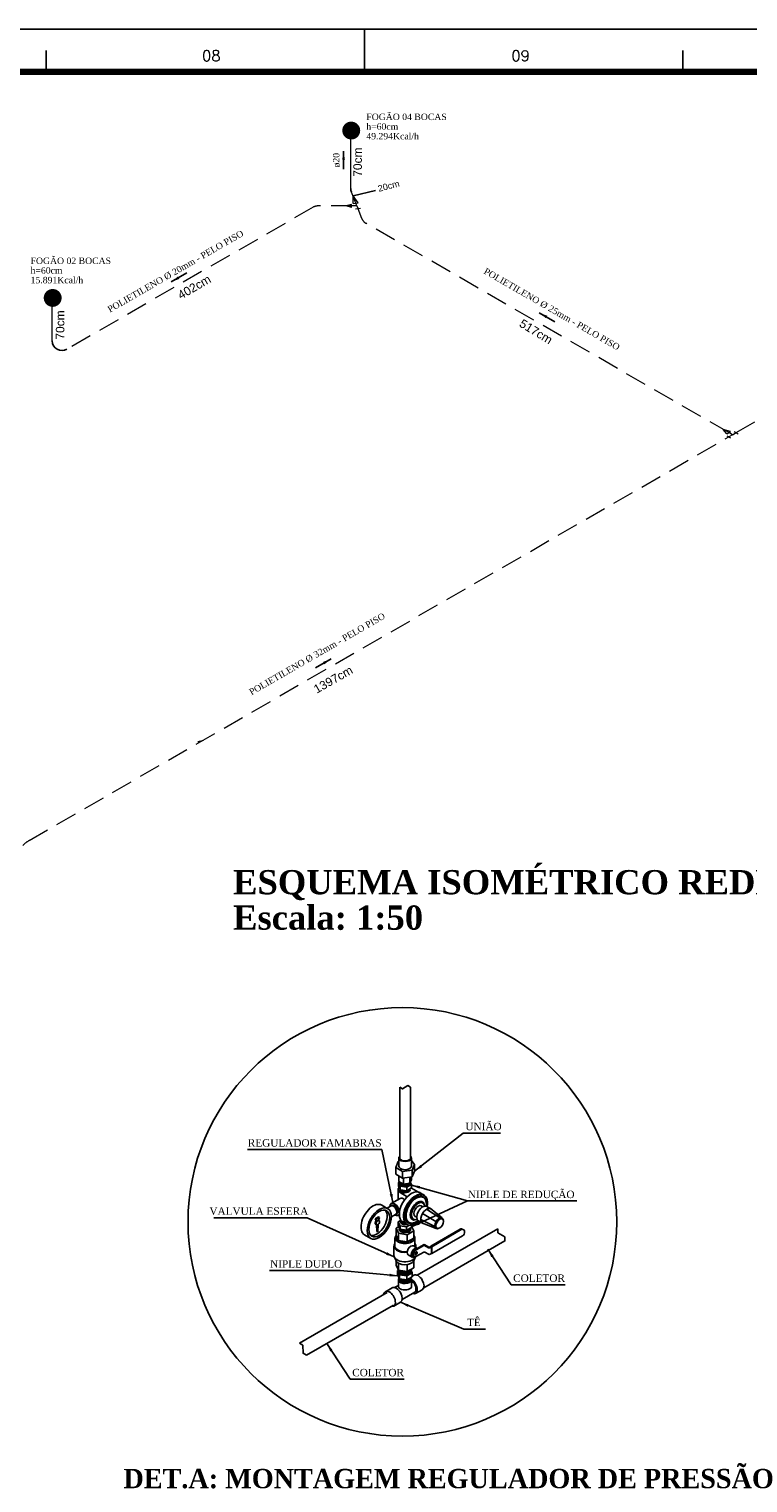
# Model space of a CAD drawing. Header units: millimetres. Extents: x 4 to 3534, y 14 to 98.
# Tile 159 of 161: x 56 to 72, y 64 to 98. Entities that reach past the tile are written whole.
import ezdxf

# ---------------------------------------------------------------- set-up
doc = ezdxf.new("R2010")
doc.units = ezdxf.units.MM
doc.header["$MEASUREMENT"] = 0
doc.linetypes.add('Dashed', pattern=[0.75, 0.5, -0.25])
for name, color, linetype, lineweight in [('AF-Conexões', 7, 'Continuous', 20), ('AF-Conexões detalhe', 7, 'Continuous', 20), ('AF-Sentido tubo', 7, 'Continuous', 20), ('AF-Textos tubo', 7, 'Continuous', 20), ('AF-Tubos', 3, 'Continuous', 20), ('AF-Tubos detalhe', 3, 'Continuous', 20), ('AL-Textos tubo', 7, 'Continuous', 20), ('DI-Títulos', 3, 'Continuous', 30), ('Textos', 7, 'Continuous', 5)]:
    doc.layers.add(name, color=color, linetype=linetype, lineweight=lineweight)
for name, color, linetype in [('cotas indicativas', 4, 'Continuous'), ('detalhes', 8, 'Continuous'), ('isometrico', 3, 'Continuous'), ('Margem', 4, 'Continuous')]:
    doc.layers.add(name, color=color, linetype=linetype)
doc.styles.add('Arial', font='arial.ttf')
doc.styles.add('ROMANS', font='ROMANS')
doc.styles.add('TimesNewRoman', font='times.ttf')
doc.styles.add('TimesNewRomanN', font='timesbd.ttf')
doc.dimstyles.get("Standard").update_dxf_attribs({"dimtxt": 0.18, "dimasz": 0.18, "dimexe": 0.18, "dimexo": 0.0625, "dimgap": 0.09, "dimtad": 0, "dimtih": 1, "dimtoh": 1, "dimdec": 4, "dimzin": 0, "dimdsep": 46, "dimtxsty": 'Standard', "dimcen": 0.09, "dimadec": 0, "dimazin": 0, "dimtfac": 1, "dimtdec": 4, "dimtofl": 0, "dimtmove": 0, "dimatfit": 3, "dimfxl": 0, "dimtolj": 1, "dimtzin": 0, "dimarcsym": 0})

msp = doc.modelspace()

# ---------------------------------------------------------------- hatches: boundary and pattern name
at = {"layer": 'isometrico', "linetype": 'Continuous'}
for points in [[(63.25762, 96.01466), (63.25683, 96.03284), (63.25445, 96.05089), (63.25051, 96.06866), (63.24504, 96.08601), (63.23808, 96.10283), (63.22967, 96.11897), (63.21989, 96.13432), (63.20882, 96.14876), (63.19652, 96.16218), (63.1831, 96.17447), (63.16866, 96.18555), (63.15331, 96.19533), (63.13717, 96.20373), (63.12036, 96.2107), (63.103, 96.21617), (63.08523, 96.22011), (63.06719, 96.22249), (63.049, 96.22328), (63.03082, 96.22249), (63.01278, 96.22011), (62.99501, 96.21617), (62.97765, 96.2107), (62.96084, 96.20373), (62.94469, 96.19533), (62.92934, 96.18555), (62.9149, 96.17447), (62.90149, 96.16218), (62.88919, 96.14876), (62.87811, 96.13432), (62.86833, 96.11897), (62.85993, 96.10283), (62.85296, 96.08601), (62.84749, 96.06866), (62.84355, 96.05089), (62.84118, 96.03284), (62.84038, 96.01466), (62.84118, 95.99648), (62.84355, 95.97843), (62.84749, 95.96067), (62.85296, 95.94331), (62.85993, 95.92649), (62.86833, 95.91035), (62.87811, 95.895), (62.88919, 95.88056), (62.90149, 95.86714), (62.9149, 95.85485), (62.92934, 95.84377), (62.94469, 95.83399), (62.96084, 95.82559), (62.97765, 95.81862), (62.99501, 95.81315), (63.01278, 95.80921), (63.03082, 95.80683), (63.049, 95.80604), (63.06719, 95.80683), (63.08523, 95.80921), (63.103, 95.81315), (63.12036, 95.81862), (63.13717, 95.82559), (63.15331, 95.83399), (63.16866, 95.84377), (63.1831, 95.85485), (63.19652, 95.86714), (63.20882, 95.88056), (63.21989, 95.895), (63.22967, 95.91035), (63.23808, 95.92649), (63.24504, 95.94331), (63.25051, 95.96067), (63.25445, 95.97843), (63.25683, 95.99648), (63.25762, 96.01466)], [(56.29452, 92.10886), (56.29373, 92.12704), (56.29135, 92.14509), (56.28741, 92.16286), (56.28194, 92.18021), (56.27498, 92.19703), (56.26657, 92.21317), (56.25679, 92.22852), (56.24572, 92.24296), (56.23342, 92.25638), (56.22, 92.26867), (56.20556, 92.27975), (56.19021, 92.28953), (56.17407, 92.29793), (56.15726, 92.3049), (56.1399, 92.31037), (56.12213, 92.31431), (56.10409, 92.31669), (56.0859, 92.31748), (56.06772, 92.31669), (56.04968, 92.31431), (56.03191, 92.31037), (56.01455, 92.3049), (55.99774, 92.29793), (55.98159, 92.28953), (55.96624, 92.27975), (55.9518, 92.26867), (55.93839, 92.25638), (55.92609, 92.24296), (55.91501, 92.22852), (55.90523, 92.21317), (55.89683, 92.19703), (55.88986, 92.18021), (55.88439, 92.16286), (55.88045, 92.14509), (55.87808, 92.12704), (55.87728, 92.10886), (55.87808, 92.09068), (55.88045, 92.07263), (55.88439, 92.05487), (55.88986, 92.03751), (55.89683, 92.02069), (55.90523, 92.00455), (55.91501, 91.9892), (55.92609, 91.97476), (55.93839, 91.96134), (55.9518, 91.94905), (55.96624, 91.93797), (55.98159, 91.92819), (55.99774, 91.91979), (56.01455, 91.91282), (56.03191, 91.90735), (56.04968, 91.90341), (56.06772, 91.90103), (56.0859, 91.90024), (56.10409, 91.90103), (56.12213, 91.90341), (56.1399, 91.90735), (56.15726, 91.91282), (56.17407, 91.91979), (56.19021, 91.92819), (56.20556, 91.93797), (56.22, 91.94905), (56.23342, 91.96134), (56.24572, 91.97476), (56.25679, 91.9892), (56.26657, 92.00455), (56.27498, 92.02069), (56.28194, 92.03751), (56.28741, 92.05487), (56.29135, 92.07263), (56.29373, 92.09068), (56.29452, 92.10886)]]:
    msp.add_hatch(color=5, dxfattribs=at).paths.add_polyline_path(points)

# ---------------------------------------------------------------- linework, layer by layer
msp.add_line((63.0906, 94.48748), (63.61821, 94.61611))
at = {"color": 3}
for centre, end in [((63.26617, 94.66134), 201.283137), ((56.30307, 91.10558), 299.999692)]:
    msp.add_arc(centre, 0.22667, 180, end, dxfattribs=at)
at = {"layer": 'AF-Conexões', "linetype": 'Continuous'}
for p, q in [((63.0948, 94.31578), (63.0906, 94.48748)), ((63.2142, 94.33128), (63.0906, 94.48748)), ((63.0948, 94.31578), (63.2142, 94.33128)), ((63.0589, 94.28988), (62.9314, 94.25458)), ((63.0589, 94.21918), (62.9314, 94.25458)), ((63.0589, 94.21918), (63.0589, 94.28988)), ((63.1814, 94.25458), (63.0589, 94.25458)), ((63.268, 94.19328), (63.1485, 94.17778)), ((63.1814, 94.25458), (63.1545, 94.32358)), ((63.1814, 94.25458), (63.2082, 94.18558)), ((71.8106, 88.94008), (71.724, 89.04008)), ((71.8972, 88.99008), (71.724, 89.04008)), ((71.8106, 88.94008), (71.8972, 88.99008)), ((71.9405, 88.91508), (71.8539, 88.96508)), ((71.9405, 88.91508), (71.8539, 88.86508)), ((71.9405, 88.91508), (72.0271, 88.96508)), ((71.9838, 88.99008), (72.0704, 88.94008)), ((71.8106, 88.89008), (71.8972, 88.84008))]:
    msp.add_line(p, q, dxfattribs=at)
at = {"layer": 'AF-Conexões detalhe', "linetype": 'Continuous'}
for p, q in [((62.9962, 95.89378), (63.0828, 95.94378)), ((63.0395, 96.01878), (63.0395, 95.91878)), ((56.0331, 91.98798), (56.1197, 92.03798)), ((56.0764, 92.11298), (56.0764, 92.01298))]:
    msp.add_line(p, q, dxfattribs=at)
at = {"layer": 'AF-Tubos'}
msp.add_line((63.1545, 94.32353), (63.05496, 94.57906), dxfattribs=at)
at = {"layer": 'AF-Tubos', "linetype": 'Dashed'}
for p, q in [((62.15811, 94.22421), (56.41641, 90.90928)), ((63.0814, 94.25458), (62.27144, 94.25458)), ((63.29425, 93.96459), (63.2082, 94.18558)), ((71.8539, 88.96508), (63.39217, 93.85046)), ((72.0271, 88.96508), (76.40314, 91.49163)), ((55.53541, 79.44368), (71.8539, 88.86508))]:
    msp.add_line(p, q, dxfattribs=at)
for centre, radius, start, end in [((62.27144, 94.02791), 0.22667, 90, 119.999692), ((63.5055, 94.04677), 0.22667, 201.255168, 240.000017), ((59.47405, 82.02555), 0.26667, 270, 299.999791), ((55.86875, 78.86632), 0.66667, 119.999791, 136.434245)]:
    msp.add_arc(centre, radius, start, end, dxfattribs=at)
at = {"layer": 'AF-Tubos detalhe', "color": 3}
msp.add_line((63.0395, 94.66134), (63.0395, 95.91878), dxfattribs=at)
at = {"layer": 'AF-Tubos detalhe'}
msp.add_line((56.0764, 91.10558), (56.0764, 92.01298), dxfattribs=at)
at = {"layer": 'detalhes', "color": 3}
for p, q in [((64.17941, 72.04775), (64.17941, 73.68755)), ((64.43189, 72.04775), (64.43189, 73.68755)), ((66.46687, 70.38391), (64.5904, 69.30053)), ((66.62945, 70.10009), (64.73936, 69.00568)), ((63.88657, 68.89415), (61.84341, 67.71518)), ((64.0347, 68.6044), (62.00739, 67.43117))]:
    msp.add_line(p, q, dxfattribs=at)
at = {"layer": 'detalhes', "color": 7}
for p, q in [((64.14456, 71.95702), (64.08559, 71.81338)), ((64.15906, 72.03848), (64.15906, 71.84742)), ((64.45224, 72.03848), (64.45224, 71.84742)), ((64.52571, 71.88147), (64.45224, 71.97551)), ((64.08559, 71.81338), (64.24669, 71.72037)), ((64.08559, 71.81338), (64.08559, 71.65734)), ((64.08559, 71.65734), (64.24669, 71.56433)), ((64.15667, 71.6163), (64.15667, 71.48914)), ((64.24669, 71.72037), (64.46675, 71.75442)), ((64.24669, 71.72037), (64.24669, 71.56433)), ((64.24669, 71.56433), (64.46675, 71.59837)), ((64.45463, 71.5965), (64.45463, 71.53523)), ((64.46675, 71.75442), (64.52571, 71.88147)), ((64.46675, 71.75442), (64.46675, 71.59837)), ((64.46675, 71.59837), (64.52571, 71.72542)), ((64.52571, 71.72542), (64.52571, 71.88147)), ((64.14089, 71.29504), (64.14089, 71.06437)), ((64.14907, 71.46741), (64.16824, 71.47848)), ((64.14907, 71.46741), (64.19015, 71.37891)), ((64.14907, 71.46741), (64.14907, 71.38425)), ((64.14907, 71.38425), (64.19015, 71.29575)), ((64.15667, 71.48914), (64.26573, 71.42618)), ((64.1681, 71.48254), (64.16933, 71.44692)), ((64.19015, 71.37891), (64.34345, 71.35519)), ((64.19015, 71.37891), (64.19015, 71.29575)), ((64.19015, 71.29575), (64.34345, 71.27203)), ((64.26573, 71.42618), (64.26573, 71.56727)), ((64.26573, 71.42618), (64.41471, 71.44922)), ((64.34345, 71.35519), (64.45565, 71.41997)), ((64.34345, 71.35519), (64.34345, 71.27203)), ((64.34345, 71.27203), (64.45565, 71.33681)), ((64.41471, 71.44922), (64.41471, 71.59032)), ((64.41471, 71.44922), (64.45463, 71.53523)), ((64.4257, 71.4729), (64.42679, 71.44672)), ((64.42584, 71.46938), (64.45565, 71.41997)), ((64.45428, 71.33602), (64.62128, 71.2396)), ((64.45565, 71.41997), (64.45565, 71.33681)), ((63.75916, 70.93644), (63.90303, 70.85337)), ((64.00623, 70.93344), (63.88356, 70.86261)), ((63.9832, 70.97332), (64.18752, 71.09129)), ((64.18752, 71.23005), (64.3553, 71.13318)), ((64.74383, 71.17248), (64.64774, 71.22795)), ((64.68049, 70.92008), (64.71831, 70.89825)), ((63.68224, 70.66208), (63.60982, 70.62027)), ((63.60982, 70.62027), (63.6324, 70.57598)), ((63.63232, 70.60728), (63.60982, 70.62027)), ((63.70475, 70.64909), (63.63232, 70.60728)), ((63.63232, 70.60728), (63.6549, 70.56298)), ((63.6324, 70.57598), (63.6549, 70.56298)), ((63.70475, 70.64909), (63.68224, 70.66208)), ((63.70475, 70.64909), (63.68342, 70.5789)), ((63.70109, 70.57316), (63.68471, 70.58314)), ((63.90303, 70.85337), (63.88529, 70.86361)), ((64.11938, 70.73746), (63.98567, 70.66027)), ((64.1468, 70.54508), (64.20086, 70.57629)), ((64.53816, 70.67354), (64.57597, 70.65171)), ((64.99795, 70.43952), (64.66983, 70.6024)), ((65.0256, 70.55507), (64.71028, 70.73853)), ((65.11306, 70.63889), (64.80794, 70.84162)), ((64.9056, 70.8513), (64.81168, 70.90552)), ((65.16854, 70.63831), (64.9056, 70.8513)), ((63.50337, 70.16114), (63.35949, 70.24421)), ((63.63773, 70.47979), (63.61742, 70.49151)), ((63.64603, 70.32298), (63.63944, 70.47856)), ((63.66853, 70.30999), (63.64603, 70.32298)), ((63.66853, 70.30999), (63.66143, 70.47756)), ((63.66853, 70.30999), (63.67616, 70.48618)), ((64.1468, 70.54508), (64.18789, 70.45658)), ((64.1468, 70.54508), (64.1468, 70.46192)), ((64.1468, 70.46192), (64.18789, 70.37342)), ((64.18789, 70.45658), (64.34118, 70.43286)), ((64.18789, 70.45658), (64.18789, 70.37342)), ((64.18789, 70.37342), (64.34118, 70.3497)), ((64.25264, 70.54363), (64.34874, 70.48815)), ((64.34118, 70.43286), (64.40609, 70.47034)), ((64.34118, 70.43286), (64.34118, 70.3497)), ((64.34118, 70.3497), (64.45339, 70.41448)), ((64.45339, 70.47244), (64.45339, 70.41448)), ((64.71028, 70.51299), (64.61636, 70.56721)), ((65.0262, 70.39177), (64.71028, 70.51299)), ((64.12606, 69.4093), (64.14757, 69.42172)), ((64.12606, 69.4093), (64.12606, 69.31732)), ((64.17228, 69.30969), (64.12606, 69.4093)), ((64.17228, 69.21772), (64.12606, 69.31732)), ((64.16677, 69.38827), (64.17093, 69.41504)), ((64.3448, 69.283), (64.17228, 69.30969)), ((64.17228, 69.21772), (64.17228, 69.30969)), ((64.3448, 69.19103), (64.17228, 69.21772)), ((64.17473, 69.17874), (64.17549, 69.21722)), ((64.4711, 69.35592), (64.3448, 69.283)), ((64.3448, 69.283), (64.3448, 69.19103)), ((64.4711, 69.26394), (64.3448, 69.19103)), ((64.42211, 69.23566), (64.42136, 69.16998)), ((64.43227, 69.38827), (64.42711, 69.42711)), ((64.43574, 69.4321), (64.4711, 69.35592)), ((64.4711, 69.26394), (64.4711, 69.35592)), ((64.4711, 69.27844), (64.51057, 69.30123)), ((63.84435, 68.91659), (64.00004, 69.00647)), ((64.14776, 69.06327), (64.0599, 69.01255)), ((64.14776, 69.20148), (64.14776, 69.04508)), ((64.23404, 68.73202), (64.52851, 68.90203)), ((64.45618, 69.19523), (64.45618, 69.04508)), ((64.53735, 68.90754), (64.52851, 68.90203)), ((64.55033, 68.87282), (64.70602, 68.9627)), ((64.0398, 68.57806), (64.19549, 68.66795))]:
    msp.add_line(p, q, dxfattribs=at)
at = {"layer": 'detalhes', "color": 8}
for p, q in [((64.16145, 70.43803), (64.09353, 70.39882)), ((64.09353, 70.39882), (64.1491, 70.27908)), ((64.09353, 70.39882), (64.09353, 70.23297)), ((64.1491, 70.27908), (64.35649, 70.247)), ((64.1491, 70.27908), (64.1491, 70.11324)), ((64.35649, 70.247), (64.5083, 70.33465)), ((64.35649, 70.247), (64.35649, 70.08116)), ((64.46445, 70.42913), (64.5083, 70.33465)), ((64.5083, 70.33465), (64.5083, 70.16881)), ((64.90175, 69.97953), (65.59048, 70.37717)), ((64.92614, 69.96545), (65.63183, 70.37288)), ((64.04562, 69.76267), (64.04562, 69.98111)), ((64.06801, 69.98111), (64.06801, 70.17505)), ((64.09353, 70.23297), (64.1491, 70.11324)), ((64.1491, 70.11324), (64.35649, 70.08116)), ((64.35649, 70.08116), (64.5083, 70.16881)), ((64.49911, 69.98449), (64.59053, 69.93172)), ((64.53383, 69.98111), (64.53383, 70.17505)), ((64.54532, 69.89952), (64.73343, 70.00812)), ((64.55621, 69.95153), (64.55621, 69.98111)), ((64.5631, 69.88925), (64.74193, 69.9925)), ((64.5631, 69.88925), (64.74084, 69.99188)), ((64.75884, 69.99346), (64.85064, 69.94023)), ((64.76258, 70.01182), (64.76898, 70.00812)), ((64.76898, 70.00812), (64.85786, 69.95681)), ((64.8744, 69.9561), (64.90506, 69.9738)), ((64.88054, 69.93912), (64.88452, 69.94142)), ((64.88452, 69.94142), (64.92283, 69.96354)), ((64.90175, 69.97953), (64.92614, 69.96545)), ((64.90175, 69.97953), (64.90175, 69.97189)), ((64.90506, 69.9738), (64.92283, 69.96354)), ((64.92283, 69.96354), (64.92283, 69.80946)), ((64.92614, 69.80373), (65.64551, 70.21906)), ((64.92614, 69.96545), (64.92614, 69.80373)), ((64.09353, 69.63584), (64.05356, 69.72619)), ((64.09353, 69.63584), (64.09353, 69.53815)), ((64.1491, 69.58027), (64.1491, 69.41842)), ((64.37843, 69.77547), (64.46985, 69.72269)), ((64.52645, 69.73607), (64.50336, 69.74874)), ((64.5083, 69.63584), (64.54827, 69.72619)), ((64.5083, 69.63584), (64.5083, 69.47399)), ((64.57421, 69.74173), (64.74463, 69.83998)), ((64.76216, 69.8413), (64.85104, 69.78998)), ((64.88784, 69.78926), (64.92283, 69.80946)), ((64.92614, 69.80373), (64.91952, 69.80755)), ((64.09353, 69.53815), (64.1491, 69.41842)), ((64.1491, 69.41842), (64.35649, 69.38634)), ((64.35649, 69.54819), (64.35649, 69.38634)), ((64.35649, 69.38634), (64.5083, 69.47399))]:
    msp.add_line(p, q, dxfattribs=at)
at = {"layer": 'detalhes', "color": 3}
for points in [[(64.17941, 73.68755), (64.24253, 73.64882), (64.36877, 73.72628), (64.43189, 73.68755)], [(66.62924, 70.09898), (66.6285, 70.19292), (66.46722, 70.29067), (66.46687, 70.38391)], [(62.00739, 67.43117), (61.92668, 67.47924), (61.92372, 67.66781), (61.84341, 67.71518)]]:
    msp.add_lwpolyline(points, dxfattribs=at)
at = {"layer": 'detalhes', "color": 7}
msp.add_lwpolyline([(64.14456, 71.95702), (64.15906, 71.968)], dxfattribs=at)
at = {"layer": 'detalhes', "color": 7, "linetype": 'Continuous'}
msp.add_circle((64.24171, 70.54572), 5, dxfattribs=at)
at = {"layer": 'detalhes', "color": 7}
for centre, radius, start, end in [((64.30258, 71.58315), 0.1686, 217.118476, 306.336529), ((64.29808, 71.5649), 0.15967, 215.737111, 323.149062), ((64.2981, 71.55591), 0.15967, 215.9249, 323.351458), ((64.29812, 71.54815), 0.15968, 216.086421, 323.526838), ((64.29813, 71.54129), 0.15968, 216.228821, 323.682459), ((64.21375, 69.19959), 0.04425, 156.05065, 231.143892)]:
    msp.add_arc(centre, radius, start, end, dxfattribs=at)
at = {"layer": 'detalhes', "color": 8}
for centre, radius, start, end in [((65.61634, 70.32459), 0.05859, 49.301514, 116.194058), ((65.63411, 70.31433), 0.05859, 0, 92.235662), ((65.58561, 70.30813), 0.10734, 303.921896, 4.538489), ((64.59138, 69.79285), 0.11622, 113.203059, 178.006876), ((64.75121, 69.98473), 0.02938, 52.77305, 127.22695), ((64.75197, 69.96489), 0.02938, 76.469308, 109.973712), ((64.86663, 69.96781), 0.03188, 233.609697, 304.132078), ((64.86687, 69.97373), 0.01917, 241.947651, 306.867736), ((64.53051, 69.79689), 0.05528, 180, 242.50462), ((64.54496, 69.78471), 0.05199, 177.885267, 304.234608), ((64.61706, 69.77732), 0.12426, 115.737628, 176.366), ((64.59966, 69.79118), 0.06061, 116.789089, 183.210911), ((64.54828, 69.78663), 0.0091, 180, 300), ((64.5294, 69.83174), 0.05785, 295.461511, 4.538489), ((64.57791, 69.83794), 0.0091, 0, 120), ((64.75529, 69.81273), 0.02938, 76.469308, 111.271676), ((64.86995, 69.81565), 0.03188, 233.609697, 304.132078)]:
    msp.add_arc(centre, radius, start, end, dxfattribs=at)
at = {"layer": 'detalhes', "color": 7}
for centre, major_axis, ratio, start_param, end_param in [((64.30565, 72.03848), (0.14659, 0), 0.57735027, 2.60839113, 6.81638683), ((64.30565, 72.04007), (0.12694, 0), 0.57735027, 3.03664315, 6.38813481), ((64.30565, 71.84742), (0.14659, 0), 0.57735027, 3.14159265, 6.28318531), ((64.3001, 71.29504), (0.1592, 0), 0.57735027, 2.56022329, 3.92699082), ((64.45019, 70.88579), (0.19755, 0.34216), 0.57735027, 0, 3.14159265), ((64.3001, 71.29504), (0.12306, 0), 0.57735027, 2.86861695, 6.57003453), ((64.30236, 71.29635), (0.09944, 0), 0.57735027, 3.18676941, 6.43538296), ((64.30236, 71.30705), (0.09944, 0), 0.57735027, 3.38288965, 6.2597703), ((64.30236, 71.31774), (0.09944, 0), 0.57735027, 3.60342051, 6.04262977), ((64.30236, 71.32844), (0.09944, 0), 0.57735027, 3.88092194, 5.02010808), ((64.30236, 71.32844), (0.09944, 0), 0.57735027, 5.33605214, 5.65952215), ((63.55932, 70.59032), (-0.19983, -0.34612), 0.57735027, 3.14159265, 6.28318531), ((64.0628, 70.83545), (0.0796, -0.13787), 0.57735027, 0.87316977, 3.92188411), ((64.03304, 70.81827), (0.05657, -0.09799), 0.57735027, 0, 3.14159265), ((64.04296, 70.82399), (0.05657, -0.09799), 0.57735027, 0, 3.14159265), ((64.05288, 70.82972), (0.05657, -0.09799), 0.57735027, 0, 3.14159265), ((64.0628, 70.83545), (0.05657, -0.09799), 0.57735027, 0, 3.14159265), ((64.26712, 70.95341), (0.0796, -0.13787), 0.57735027, 2.11080436, 3.14159265), ((64.54628, 70.83031), (0.19755, 0.34216), 0.57735027, 5.23681914, 10.4857516), ((64.54628, 70.83031), (0.17692, 0.30644), 0.57735027, 5.76101857, 10.09281997), ((64.5647, 70.82257), (0.16788, 0.29078), 0.57735027, 5.32764138, 10.38032189), ((64.59336, 70.80603), (0.11895, 0.20603), 0.57735027, 5.63976902, 10.06819425), ((64.60933, 70.79681), (0.11012, 0.19073), 0.57735027, 5.65506818, 10.05289509), ((64.60933, 70.79681), (0.07117, 0.12327), 0.57735027, 0, 3.14159265), ((64.71402, 70.73637), (0.09766, 0.16916), 0.57735027, 0, 3.14159265), ((63.64603, 70.54026), (-0.17137, -0.29682), 0.57735027, 0.16758369, 2.97400896), ((63.64603, 70.54026), (-0.02838, -0.04915), 0.57735027, 4.27357518, 6.37306237), ((64.0628, 70.83545), (0.0796, -0.13787), 0.57735027, 5.50289385, 6.78984845), ((64.3001, 70.7305), (0.1592, 0), 0.57735027, 3.45793451, 3.80408413), ((64.3001, 70.57998), (0.09944, 0), 0.57735027, 3.04830278, 4.59486485), ((64.3001, 70.59068), (0.09944, 0), 0.57735027, 3.04830278, 4.33759304), ((64.3001, 70.56929), (0.09944, 0), 0.57735027, 3.04830278, 4.78572059), ((64.3001, 70.60137), (0.09944, 0), 0.57735027, 3.23488252, 3.90683288), ((64.80794, 70.68214), (0.09766, 0.16916), 0.57735027, 6.10062124, 9.60734202), ((65.09737, 70.51504), (0.07117, 0.12327), 0.57735027, 5.56749516, 10.14046811), ((64.30102, 70.37149), (-0.13497, 0), 0.57735027, 5.85689842, 9.82064918), ((64.3001, 70.37081), (0.10939, 0), 0.57735027, 3.1073722, 6.37647518), ((64.3001, 70.38258), (0.10939, 0), 0.57735027, 3.297408, 6.37647518), ((64.3001, 70.5372), (0.09944, 0), 0.57735027, 3.04830278, 5.23674859), ((64.3001, 70.54789), (0.09944, 0), 0.57735027, 3.04830278, 5.09724401), ((64.3001, 70.39435), (0.10939, 0), 0.57735027, 3.50534712, 6.19678688), ((64.3001, 70.55859), (0.09944, 0), 0.57735027, 3.04830278, 4.94899273), ((64.3001, 70.40611), (0.10939, 0), 0.57735027, 3.75163635, 5.95513511), ((64.30197, 69.19523), (-0.15421, 0), 0.57735027, 5.81765328, 9.99226102), ((64.29952, 69.38827), (-0.13275, 0), 0.57735027, 0, 3.14159265), ((64.29952, 69.40284), (-0.13275, 0), 0.57735027, 0.11058777, 3.03100489), ((64.29952, 69.41608), (-0.13275, 0), 0.57735027, 0.17174699, 2.96984567), ((64.29952, 69.43065), (-0.13275, 0), 0.57735027, 0.22524902, 2.91634363), ((64.29952, 69.44653), (-0.13275, 0), 0.57735027, 0.44261233, 2.86692298), ((64.29858, 69.2653), (-0.14193, 0), 0.57735027, 0.65101696, 2.62500844), ((64.30197, 69.19523), (0.12715, 0), 0.57735027, 3.56401735, 6.62122202), ((64.29858, 69.27712), (-0.14193, 0), 0.57735027, 2.12418883, 2.58820015), ((64.60829, 69.13196), (0.09772, -0.16926), 0.57735027, 0, 3.14159265), ((63.94208, 68.74732), (0.09772, -0.16926), 0.57735027, 5.88195831, 10.08030247), ((64.09776, 68.83721), (0.09772, -0.16926), 0.57735027, 0, 3.14159265), ((64.30197, 69.04508), (0.15421, 0), 0.57735027, 3.14159265, 6.28318531), ((64.29858, 69.24954), (-0.14193, 0), 0.57735027, 0.51321043, 2.62243039), ((64.29858, 69.23706), (-0.14193, 0), 0.57735027, 0.51533032, 2.62039636), ((64.29858, 69.22159), (-0.14193, 0), 0.57735027, 0.51533032, 2.62039636), ((64.29858, 69.27712), (-0.14193, 0), 0.57735027, 0.93403151, 1.68396237), ((64.45261, 69.04208), (0.09772, -0.16926), 0.57735027, 5.66467292, 8.61493819), ((64.40098, 69.01702), (-0.10248, 0.14513), 0.83874333, 3.47131141, 5.22916106)]:
    msp.add_ellipse(centre, major_axis=major_axis, ratio=ratio, start_param=start_param, end_param=end_param, dxfattribs=at)
for centre, major_axis in [((63.7032, 70.50726), (0.19983, 0.34612)), ((63.7032, 70.50726), (0.17137, 0.29682)), ((63.66853, 70.52727), (0.02838, 0.04915)), ((65.11306, 70.50598), (0.06202, 0.10741))]:
    msp.add_ellipse(centre, major_axis=major_axis, ratio=0.57735027, dxfattribs=at)
at = {"layer": 'detalhes', "color": 8}
for centre, major_axis, start_param, end_param in [((64.30092, 70.17505), (0.23291, 0), 2.66901838, 6.75575958), ((64.30092, 69.98111), (0.25529, 0), 2.71972705, 4.92025839), ((64.30092, 69.98111), (0.23291, 0), 3.14159265, 4.94669495), ((64.30092, 70.20089), (0.2147, 0), 2.87979327, 6.54498469), ((64.43877, 69.87998), (0.06034, 0.10451), 0, 3.14159265), ((64.53019, 69.8272), (0.06034, 0.10451), 6.1991043, 10.29603333), ((64.30092, 69.98111), (0.23291, 0), 6.16593826, 6.28318531), ((64.30092, 69.98111), (0.25529, 0), 6.09848578, 6.70505091), ((64.30092, 69.76267), (0.25529, 0), 3.14159265, 6.08101893), ((64.30092, 69.66792), (0.2147, 0), 3.37990162, 6.04487634)]:
    msp.add_ellipse(centre, major_axis=major_axis, ratio=0.57735027, start_param=start_param, end_param=end_param, dxfattribs=at)
at = {"layer": 'Margem', "color": 1}
for p, q in [((122.75722, 98.38305), (3.95722, 98.38305)), ((63.35722, 98.38305), (63.35722, 97.38305)), ((55.93222, 97.88305), (55.93222, 97.38305)), ((70.78222, 97.88305), (70.78222, 97.38305))]:
    msp.add_line(p, q, dxfattribs=at)
at = {"layer": 'Margem', "lineweight": 100}
msp.add_line((6.45722, 97.38305), (121.75722, 97.38305), dxfattribs=at)

# ---------------------------------------------------------------- texts
at = {"color": 5, "insert": (57.73533, 64.32061), "char_height": 0.45, "width": 58.1751788, "attachment_point": 7, "line_spacing_factor": 0.798, "style": 'TimesNewRomanN'}
msp.add_mtext('DET.A: MONTAGEM REGULADOR DE PRESSÃO', dxfattribs=at)
at = {"layer": 'AF-Textos tubo', "char_height": 0.15, "attachment_point": 8, "line_spacing_factor": 0.798, "style": 'TimesNewRoman'}
for s, insert, width, rotation in [('ø20', (62.78433, 95.32232), 1.1475484, 90.00021), ('POLIETILENO %%c 20mm - PELO PISO', (58.99099, 92.66146), 12.1513861, 30.00007), ('POLIETILENO %%c 25mm - PELO PISO', (67.68781, 91.77769), 12.1513861, 329.99993), ('POLIETILENO %%c 32mm - PELO PISO', (62.29269, 83.73156), 12.1513861, 30.00007)]:
    msp.add_mtext(s, dxfattribs=dict(at, insert=insert, width=width, rotation=rotation))
at = {"layer": 'AL-Textos tubo', "attachment_point": 8, "line_spacing_factor": 0.798, "style": 'Arial'}
for s, insert, char_height, width, rotation in [('70cm', (63.30034, 95.27843), 0.2, 2.5634151, 90.00021), ('20cm', (63.94191, 94.64684), 0.15, 1.8643019, 14.896903), ('402cm', (59.4383, 92.27407), 0.2, 3.1455452, 30.00007), ('70cm', (56.36108, 91.47686), 0.2, 2.5634151, 90.00021), ('517cm', (67.30551, 91.23462), 0.2, 3.1455452, 328.567535), ('1397cm', (62.67868, 83.11398), 0.2, 3.7276754, 29.581811)]:
    msp.add_mtext(s, dxfattribs=dict(at, insert=insert, char_height=char_height, width=width, rotation=rotation))
at = {"layer": 'cotas indicativas', "color": 7, "attachment_point": 8, "line_spacing_factor": 0.9, "style": 'TimesNewRoman'}
for s, insert, char_height, width in [('UNIÃO', (66.1348, 72.6823), 0.173333, 2.9106506), ('REGULADOR FAMABRAS', (62.1973, 72.29923), 0.1733333, 10.7738174), ('NIPLE DE REDUÇÃO', (67.01357, 71.04349), 0.1733333, 8.5820093), ('VALVULA ESFERA', (60.89441, 70.70735), 0.1733333, 7.9557784), ('NIPLE DUPLO', (61.9974, 69.47472), 0.1733333, 5.7948408), ('COLETOR', (67.42978, 69.14283), 0.173333, 4.1675225), ('TÊ', (65.90875, 68.11172), 0.173333, 1.1025192), ('COLETOR', (63.67563, 66.93946), 0.173333, 4.1675225)]:
    msp.add_mtext(s, dxfattribs=dict(at, insert=insert, char_height=char_height, width=width))
at = {"layer": 'DI-Títulos', "color": 5, "insert": (60.29381, 78.01313), "char_height": 0.5648, "width": 77.1403656, "attachment_point": 7, "line_spacing_factor": 0.798, "style": 'TimesNewRomanN'}
msp.add_mtext('ESQUEMA ISOMÉTRICO REDE DISTRIBUIÇÃO GLP', dxfattribs=at)
at = {"layer": 'DI-Títulos', "insert": (60.29381, 77.35251), "char_height": 0.5648, "width": 16.0979406, "attachment_point": 7, "line_spacing_factor": 0.798, "style": 'TimesNewRomanN'}
msp.add_mtext('Escala: 1:50', dxfattribs=at)
at = {"layer": 'Margem', "color": 1, "char_height": 0.25, "attachment_point": 8, "line_spacing_factor": 0.9, "style": 'ROMANS'}
for s, insert, width in [('08', (59.786, 97.6355), 14.0952381), ('09', (66.999, 97.6355), 13.7142857)]:
    msp.add_mtext(s, dxfattribs=dict(at, insert=insert, width=width))
at = {"layer": 'Textos', "char_height": 0.15, "width": 1.9317485, "attachment_point": 7, "line_spacing_factor": 0.9, "style": 'TimesNewRoman'}
for s, insert in [('FOGÃO 04 BOCAS\\Ph=60cm\\P49.294Kcal/h', (63.4008, 95.80601)), ('FOGÃO 02 BOCAS\\Ph=60cm\\P15.891Kcal/h', (55.57042, 92.44718))]:
    msp.add_mtext(s, dxfattribs=dict(at, insert=insert))

# ---------------------------------------------------------------- leaders
at = {"layer": 'AF-Sentido tubo'}
for points in [[(62.86993, 95.53452), (62.86993, 95.11092)], [(58.85044, 92.48109), (59.21734, 92.69289)], [(67.43296, 91.76346), (67.79986, 91.55166)], [(62.58061, 83.68548), (62.21371, 83.47368)]]:
    msp.add_leader(points, dimstyle='Standard', override={"dimasz": 0.2}, dxfattribs=at)
at = {"layer": 'cotas indicativas', "color": 7}
for points in [[(64.52571, 71.72542), (65.66183, 72.61564), (66.53269, 72.61564)], [(64.0217, 70.99555), (63.7663, 72.23256), (60.62831, 72.23256)], [(64.45534, 71.40497), (65.7639, 71.03402), (68.31244, 71.03402)], [(64.45307, 70.42846), (65.7639, 71.03402), (68.31244, 71.03402)], [(64.05356, 69.72619), (62.0223, 70.64068), (59.84072, 70.64068)], [(66.23238, 69.90703), (66.77767, 69.07629), (68.036, 69.07604)], [(64.14381, 69.28452), (62.7885, 69.40805), (61.14064, 69.40805)], [(64.19549, 68.66795), (65.67616, 68.04505), (66.18376, 68.04505)], [(62.47823, 67.70366), (63.02352, 66.87292), (64.28185, 66.87266)]]:
    msp.add_leader(points, dimstyle='Standard', override={"dimasz": 0.2}, dxfattribs=at)

doc.saveas('drawing.dxf')
